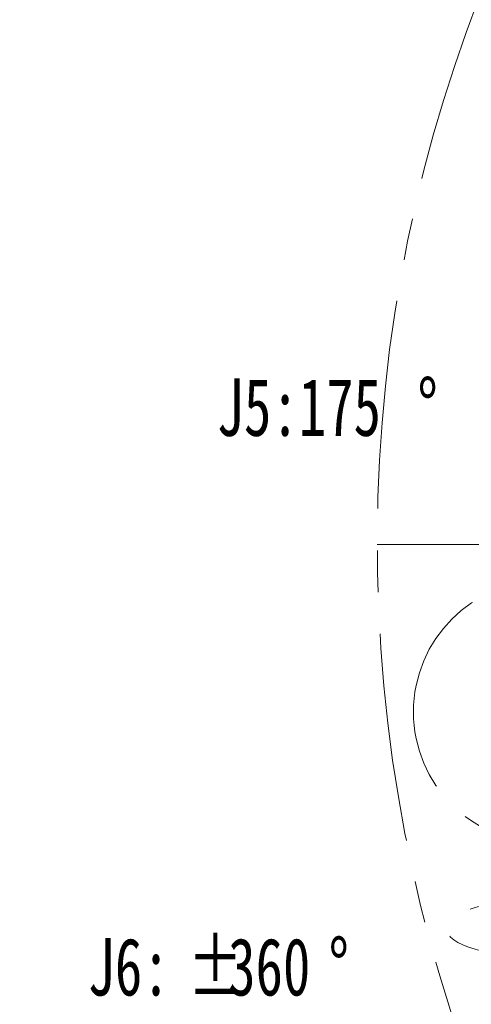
# Model space of a CAD drawing. Header units: millimetres. Extents: x -54 to 820, y 0 to 420.
# Tile 3 of 26: x 96 to 124, y 109 to 168. Entities that reach past the tile are written whole.
import ezdxf

# ---------------------------------------------------------------- set-up
doc = ezdxf.new("R2010")
doc.units = ezdxf.units.MM
doc.linetypes.add('CENTERX2', pattern=[20.32, 12.7, -2.54, 2.54, -2.54])
doc.layers.add('标注层', color=150, linetype='Continuous')
doc.styles.add('SLDTEXTSTYLE0', font='TXT', dxfattribs={"width": 0.7})
doc.styles.add('SLDTEXTSTYLE1', font='TXT', dxfattribs={"width": 0.7, "bigfont": 'bigfont'})

# ---------------------------------------------------------------- blocks, each defined once
blk = doc.blocks.new('SW_NOTE_1')
at = {"layer": '标注层', "color": 0, "char_height": 3.5, "attachment_point": 1, "style": 'SLDTEXTSTYLE0'}
for s, insert in [('%%p', (6.11, 4.512)), ('J6:', (0, 4.512)), ('360', (8.555, 4.512)), ('%%d', (14.665, 4.512))]:
    blk.add_mtext(s, dxfattribs=dict(at, insert=insert))
blk = doc.blocks.new('SW_NOTE_18')
at = {"color": 0, "linetype": 'Continuous', "lineweight": 0, "char_height": 3.5, "attachment_point": 1, "style": 'SLDTEXTSTYLE1'}
for s, insert in [('1\\M+18141\\M+18CF6\\M+18E69\\M+1974C\\M+1918A关标', (0, 4.512)), ('\\M+18F79\\M+19349执\\M+18D73\\M+1918A关标', (0, 0.156)), ('2\\M+18141\\M+196A2\\M+1928D\\M+18EDA\\M+190A1\\M+188C8电', (0, -8.555)), ('\\M+18E71图\\M+19E83\\M+18EDA\\M+190A1为\\M+18F79', (0, -12.91)), ('3\\M+18141喷涂\\M+18C8F\\M+18EDA\\M+190A1\\M+1E0D2', (0, -21.622)), ('\\M+18143\\M+18169喷涂\\M+18D40\\M+18EDA\\M+190A1', (0, -30.333)), ('\\M+19776\\M+18B81\\M+18DDD\\M+18EDA\\M+190A1\\M+189BA\\M+195FB', (0, -34.688)), ('\\M+19359\\M+189C1喷涂\\M+18D40\\M+1816A\\M+18147', (0, -39.044))]:
    blk.add_mtext(s, dxfattribs=dict(at, insert=insert))
blk = doc.blocks.new('SW_NOTE_29')
at = {"layer": '标注层', "color": 0, "char_height": 3.5, "attachment_point": 1, "style": 'SLDTEXTSTYLE0'}
for s, insert in [('J5:175', (0, 4.512)), ('%%d', (12.221, 4.512))]:
    blk.add_mtext(s, dxfattribs=dict(at, insert=insert))

msp = doc.modelspace()

# ---------------------------------------------------------------- linework, layer by layer
at = {"color": 7, "linetype": 'CENTERX2', "lineweight": 18}
msp.add_line((210.3652, 136.4907), (118.1652, 136.4907), dxfattribs=at)
msp.add_circle((128.3655, 126.2905), 8, dxfattribs=at)
msp.add_arc((210.3652, 136.4907), 92.2, 95, 85, dxfattribs=at)
msp.add_ellipse((128.3945, 113.1141), major_axis=(6.0556, -0.0124), ratio=0.2957498, dxfattribs=at)

# ---------------------------------------------------------------- block references
at = {"color": 1, "linetype": 'Continuous', "lineweight": 0}
msp.add_blockref('SW_NOTE_18', (0.7276, 155.2815), dxfattribs=at)
at = {"layer": '标注层'}
for name, p in [('SW_NOTE_29', (108.3905, 142.0787)), ('SW_NOTE_1', (100.5419, 108.0229))]:
    msp.add_blockref(name, p, dxfattribs=at)

doc.saveas('drawing.dxf')
